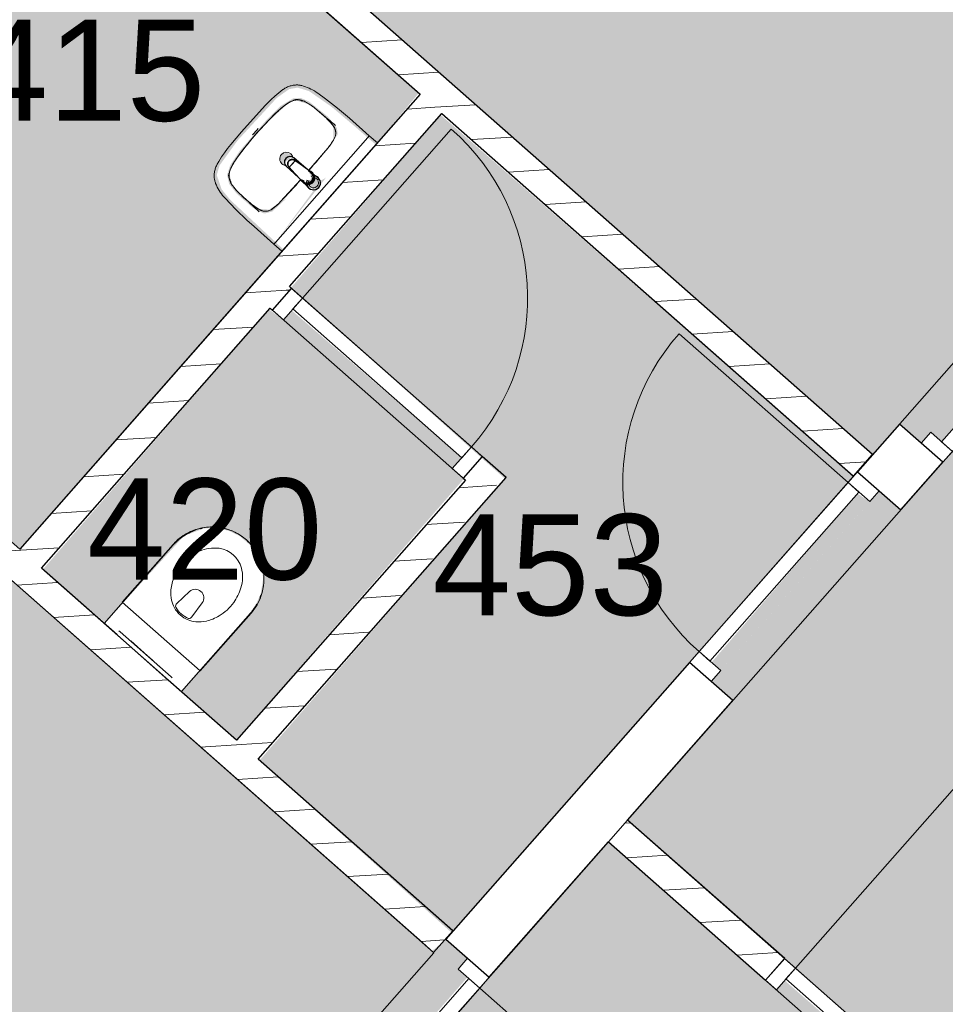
# Model space of a CAD drawing. Header units: millimetres. Extents: x 16156 to 109545, y -1019 to 113498.
# Tile 45 of 50: x 66834 to 70041, y 93915 to 97325. Entities that reach past the tile are written whole.
import ezdxf

# ---------------------------------------------------------------- set-up
doc = ezdxf.new("R2010")
doc.units = ezdxf.units.MM
for name, color, linetype, lineweight in [('A--A2__Ruwbouw', 8, 'Continuous', 15), ('A--AR9__AlgVoorz', 1, 'Continuous', 9), ('A--L$01A__Algemeen', 7, 'Continuous', 9), ('A--L22__Binnenwanden', 2, 'Continuous', 9), ('A--L3__Afbouw', 2, 'Continuous', 9), ('A--L74__VasteSanitaireVoorz', 1, 'Continuous', 9), ('A--LR9__AlgVoorz', 7, 'Continuous', 9), ('A--TR9__AlgVoorz', 1, 'Continuous', 13)]:
    doc.layers.add(name, color=color, linetype=linetype, lineweight=lineweight)
doc.styles.add('Arial', font='arial.ttf', dxfattribs={"height": 350})
pattern_1 = [(3.618, (0, 0), (-7.57249, 119.76083), [])]

# ---------------------------------------------------------------- blocks, each defined once
blk = doc.blocks.new('32_DO_WB_vo deur enkel1 - vo 2-1929187-DO-Begane grond - Nieuwe situatie - Brandcompartimentering')
at = {"layer": 'A--L$01A__Algemeen'}
blk.add_line((510, 100), (510, 880), dxfattribs=at)
blk.add_arc((510, 100), 780, 90, 180, dxfattribs=at)
at = {"layer": 'A--L3__Afbouw'}
for p, q in [((-270, 100), (-320, 100)), ((-320, 100), (-320, 0)), ((510, 100), (-270, 100)), ((-270, 100), (-270, 50)), ((-270, 0), (-270, 100)), ((510, 50), (510, 100)), ((560, 100), (510, 100)), ((510, 100), (510, 0)), ((560, 0), (560, 100)), ((-270, 50), (510, 50)), ((-320, 0), (-270, 0)), ((510, 0), (560, 0))]:
    blk.add_line(p, q, dxfattribs=at)
blk = doc.blocks.new('32_DO_WB_vo deur enkel1 - vo 2-V6-DO-Begane grond - Nieuwe situatie - Brandcompartimentering')
at = {"layer": 'A--L$01A__Algemeen'}
blk.add_line((510, 100), (510, 880), dxfattribs=at)
blk.add_arc((510, 100), 780, 90, 180, dxfattribs=at)
at = {"layer": 'A--L3__Afbouw'}
for p, q in [((-270, 100), (-320, 100)), ((-320, 100), (-320, 0)), ((510, 100), (-270, 100)), ((-270, 100), (-270, 50)), ((-270, 0), (-270, 100)), ((510, 50), (510, 100)), ((560, 100), (510, 100)), ((510, 100), (510, 0)), ((560, 0), (560, 100)), ((-270, 50), (510, 50)), ((-320, 0), (-270, 0)), ((510, 0), (560, 0))]:
    blk.add_line(p, q, dxfattribs=at)
blk = doc.blocks.new('32_DO_WB_vo deur enkel1 - vo 2-1960551-DO-Begane grond - Nieuwe situatie - Brandcompartimentering')
at = {"layer": 'A--L$01A__Algemeen'}
blk.add_line((510, -50), (510, -830), dxfattribs=at)
blk.add_arc((510, -50), 780, 180, 270, dxfattribs=at)
at = {"layer": 'A--L3__Afbouw'}
for p, q in [((-320, -50), (-320, 50)), ((-320, 50), (-270, 50)), ((-270, 50), (-270, -50)), ((510, -50), (510, 50)), ((510, 50), (560, 50)), ((560, 50), (560, -50)), ((-270, 0), (510, 0)), ((-270, -50), (-270, 0)), ((510, 0), (510, -50)), ((-270, -50), (-320, -50)), ((510, -50), (-270, -50)), ((560, -50), (510, -50))]:
    blk.add_line(p, q, dxfattribs=at)
blk = doc.blocks.new('32_DO_WB_vo deur dubbel - vo-1929160-DO-Begane grond - Nieuwe situatie - Brandcompartimentering')
at = {"layer": 'A--L$01A__Algemeen'}
for p, q in [((-1265.2, 100), (-1265.2, 1000)), ((534.8, 100), (534.8, 1000))]:
    blk.add_line(p, q, dxfattribs=at)
for centre, start, end in [((-1265.2, 100), 360, 90), ((534.8, 100), 90, 180)]:
    blk.add_arc(centre, 900, start, end, dxfattribs=at)
at = {"layer": 'A--L3__Afbouw'}
for p, q in [((-1265.2, 100), (-1315.2, 100)), ((-1315.2, 100), (-1315.2, 0)), ((-365.2, 100), (-1265.2, 100)), ((-1265.2, 100), (-1265.2, 50)), ((-1265.2, 0), (-1265.2, 100)), ((-365.2, 50), (-365.2, 100)), ((534.8, 100), (-365.2, 100)), ((-365.2, 100), (-365.2, 50)), ((534.8, 50), (534.8, 100)), ((584.8, 100), (534.8, 100)), ((534.8, 100), (534.8, 0)), ((584.8, 0), (584.8, 100)), ((-1265.2, 50), (-365.2, 50)), ((-365.2, 50), (534.8, 50)), ((-1315.2, 0), (-1265.2, 0)), ((534.8, 0), (584.8, 0))]:
    blk.add_line(p, q, dxfattribs=at)
blk = doc.blocks.new('32_DO_WB_vo deur dubbel - vo-1960542-DO-Begane grond - Nieuwe situatie - Brandcompartimentering')
at = {"layer": 'A--L$01A__Algemeen'}
for p, q in [((-1265.2, -50), (-1265.2, -950)), ((534.8, -50), (534.8, -950))]:
    blk.add_line(p, q, dxfattribs=at)
for centre, start, end in [((-1265.2, -50), 270, 0), ((534.8, -50), 180, 270)]:
    blk.add_arc(centre, 900, start, end, dxfattribs=at)
at = {"layer": 'A--L3__Afbouw'}
for p, q in [((-1315.2, -50), (-1315.2, 50)), ((-1315.2, 50), (-1265.2, 50)), ((-1265.2, 50), (-1265.2, -50)), ((534.8, -50), (534.8, 50)), ((534.8, 50), (584.8, 50)), ((584.8, 50), (584.8, -50)), ((-1265.2, 0), (-365.2, 0)), ((-1265.2, -50), (-1265.2, 0)), ((-365.2, 0), (-365.2, -50)), ((-365.2, 0), (534.8, 0)), ((-365.2, -50), (-365.2, 0)), ((534.8, 0), (534.8, -50)), ((-1265.2, -50), (-1315.2, -50)), ((-365.2, -50), (-1265.2, -50)), ((534.8, -50), (-365.2, -50)), ((584.8, -50), (534.8, -50))]:
    blk.add_line(p, q, dxfattribs=at)
blk = doc.blocks.new('74_PF_wastafel 50x38_sphinx300_un - 74_PF_wastafel 50x38_sphinx300_un-V23-DO-Begane grond - Nieuwe situatie - Brandcompartimentering')
at = {"layer": 'A--L74__VasteSanitaireVoorz'}
for p, q in [((-250, 0), (-250, -37.5)), ((250, -37.5), (250, 0)), ((-250, -37.5), (-250, -129)), ((-250, -37.5), (-241, -37.5)), ((-250, -37.5), (-242, -37.5)), ((-242, -37.5), (242, -37.5)), ((242, -37.5), (250, -37.5)), ((250, -129), (250, -37.5)), ((-124.1, -117.2), (-20.7, -115.6)), ((21.7, -115.1), (124.1, -117.2))]:
    blk.add_line(p, q, dxfattribs=at)
at = {"layer": 'A--L74__VasteSanitaireVoorz', "lineweight": 25}
for p, q in [((-21, -99.7), (-23.8, -77.6)), ((-23, -98.5), (-23, -107.4)), ((-23, -98.5), (-21.6, -106)), ((-20, -98.6), (-23, -98.5)), ((-20.6, -115.7), (-21, -99.6)), ((-20.8, -101.2), (-20.6, -115.7)), ((23, -98.5), (20, -98.6)), ((21, -99.6), (20.6, -114.9)), ((20.6, -114.9), (20.8, -101.2)), ((23.8, -77.6), (21, -99.7)), ((23, -107.4), (23, -98.5)), ((-21.8, -114.8), (-15.5, -173.4)), ((-20.5, -126.4), (-19.8, -183.7)), ((15.5, -173.4), (21.8, -114.8)), ((19.7, -183.7), (20.4, -126.7)), ((-15.2, -173.4), (-15.5, -173.4)), ((-15.3, -173.4), (-15.5, -173.4)), ((-15.5, -173.4), (-15.2, -173.4)), ((-15.3, -173.4), (0, -173.4)), ((-15.2, -173.4), (15.2, -173.4)), ((0, -173.4), (15.3, -173.4)), ((15.5, -173.4), (15.2, -173.4)), ((15.2, -173.4), (15.5, -173.4)), ((15.5, -173.4), (15.3, -173.4))]:
    blk.add_line(p, q, dxfattribs=at)
at = {"layer": 'A--L74__VasteSanitaireVoorz', "flags": 128}
for points in [[(250, -37.5), (249.7, -37.5), (248.8, -37.5), (247.4, -37.5), (245.5, -37.5), (243.3, -37.5), (241, -37.5)], [(-250, -129), (-248.9, -182.6), (-245.7, -236.1), (-242.7, -269.1)], [(-193, -153.2), (-192.7, -151.6), (-192.3, -150.1), (-191.8, -148.6), (-191.3, -147.1), (-190.7, -145.6), (-190.1, -144.1), (-189.4, -142.7), (-188.6, -141.3), (-187.8, -139.9), (-187, -138.6), (-186.1, -137.3), (-185.1, -136), (-184.1, -134.8), (-183, -133.6), (-181.9, -132.5), (-180.8, -131.4), (-179.6, -130.3), (-178.3, -129.3), (-177.1, -128.5)], [(-167.2, -123.7), (-159.8, -121.9), (-152.4, -120.3), (-145, -119.1), (-137.5, -118.1), (-129.9, -117.5), (-124.1, -117.2)], [(124.1, -117.2), (131.7, -117.6), (139.2, -118.3), (146.7, -119.4), (154.2, -120.7), (161.6, -122.3), (167.2, -123.7)], [(177.1, -128.5), (178.4, -129.4), (179.6, -130.4), (180.8, -131.5), (182, -132.6), (183.1, -133.7), (184.2, -134.9), (185.2, -136.1), (186.1, -137.4), (187, -138.7), (187.9, -140), (188.7, -141.4), (189.4, -142.8), (190.1, -144.2), (190.8, -145.7), (191.3, -147.2), (191.9, -148.7), (192.3, -150.2), (192.7, -151.8), (193, -153.2)], [(242.7, -269.1), (247.2, -215.7), (249.6, -162.1), (250, -129)], [(-197.2, -187.1), (-196.5, -177.3), (-195.4, -167.6), (-193.9, -157.9), (-193, -153.2)], [(193, -153.2), (194.7, -162.8), (196, -172.5), (196.9, -182.3), (197.2, -187.1)], [(-197.2, -242.1), (-197.9, -221.1), (-197.7, -200.1), (-197.2, -187.1)], [(197.2, -187.1), (197.9, -208), (197.7, -229), (197.2, -242.1)], [(-242.7, -269.1), (-241.8, -276), (-240.7, -282.8), (-239.3, -289.5), (-237.6, -296.2), (-235.7, -302.8), (-233.4, -309.4), (-231, -315.8), (-228.3, -322.2), (-225.6, -327.8)], [(-191.5, -282.5), (-193.4, -273.3), (-195, -264.1), (-196.2, -254.8), (-197, -245.4), (-197.2, -242.1)], [(197.2, -242.1), (196.5, -251.4), (195.4, -260.7), (194, -270), (192.2, -279.2), (191.5, -282.5)], [(225.6, -327.8), (228.5, -321.6), (231.2, -315.2), (233.7, -308.8), (235.8, -302.2), (237.8, -295.6), (239.4, -288.9), (240.8, -282.1), (241.9, -275.3), (242.7, -269.1)], [(-157.2, -320.6), (-159.2, -319.8), (-161.1, -319), (-163.1, -318.1), (-164.9, -317.2), (-166.8, -316.1), (-168.6, -315), (-170.3, -313.9), (-172, -312.6), (-173.7, -311.3), (-175.3, -309.9), (-176.8, -308.5), (-178.3, -307), (-179.8, -305.4), (-181.1, -303.8), (-182.4, -302.1), (-183.6, -300.4), (-184.8, -298.6), (-185.9, -296.8), (-186.9, -295), (-187.8, -293.1), (-188.7, -291.1), (-189.5, -289.2), (-190.2, -287.2), (-190.8, -285.2), (-191.3, -283.1), (-191.5, -282.5)], [(191.5, -282.5), (191, -284.5), (190.4, -286.6), (189.7, -288.6), (188.9, -290.5), (188.1, -292.5), (187.2, -294.4), (186.2, -296.2), (185.1, -298.1), (184, -299.9), (182.8, -301.6), (181.5, -303.3), (180.2, -304.9), (178.8, -306.5), (177.3, -308), (175.8, -309.5), (174.2, -310.9), (172.6, -312.2), (170.9, -313.5), (169.1, -314.7), (167.3, -315.8), (165.5, -316.9), (163.6, -317.8), (161.7, -318.8), (159.8, -319.6), (157.8, -320.3), (157.2, -320.6)], [(-225.6, -327.8), (-224.3, -330.3), (-222.9, -332.7), (-221.5, -335), (-219.9, -337.3), (-218.3, -339.5), (-216.5, -341.6), (-214.7, -343.7), (-212.8, -345.7), (-210.8, -347.6), (-208.8, -349.5), (-206.8, -351.1)], [(-106.8, -331.3), (-115.2, -330.4), (-123.6, -329.1), (-131.9, -327.5), (-140.1, -325.6), (-148.3, -323.4), (-156.3, -320.8), (-157.2, -320.6)], [(106.8, -331.3), (57.9, -334.6), (8.9, -335.9), (-40, -335.3), (-89, -332.7), (-106.8, -331.3)], [(157.2, -320.6), (149.1, -323.2), (141, -325.4), (132.8, -327.4), (124.5, -329), (116.1, -330.2), (107.7, -331.2), (106.8, -331.3)], [(206.8, -351.1), (209, -349.3), (211, -347.5), (213, -345.5), (214.9, -343.5), (216.7, -341.5), (218.4, -339.3), (220, -337.1), (221.6, -334.8), (223.1, -332.5), (224.4, -330.1), (225.6, -327.8)], [(-206.8, -351.1), (-204.1, -353.1), (-201.4, -355.1), (-198.5, -356.9), (-195.6, -358.6), (-192.6, -360.2), (-189.6, -361.7), (-186.5, -363.1), (-183.3, -364.3), (-180.1, -365.4), (-176.9, -366.4), (-173.6, -367.3), (-172.1, -367.6)], [(-172.1, -367.6), (-154.6, -371.1), (-137, -373.8), (-119.3, -375.9), (-101.5, -377.2), (-90, -377.7)], [(90, -377.7), (107.8, -376.8), (125.6, -375.2), (143.2, -372.9), (160.8, -369.9), (172.1, -367.6)], [(172.1, -367.6), (175.4, -366.8), (178.6, -365.9), (181.9, -364.8), (185, -363.7), (188.2, -362.4), (191.2, -360.9), (194.2, -359.4), (197.2, -357.7), (200.1, -355.9), (202.9, -354), (205.6, -352), (206.8, -351.1)], [(-90, -377.7), (32.9, -378.8), (90, -377.7)]]:
    blk.add_lwpolyline(points, dxfattribs=at)
at = {"layer": 'A--L74__VasteSanitaireVoorz', "lineweight": 25, "flags": 128}
for points in [[(17.5, -112.5), (21.6, -106), (23, -98.5)], [(-21.7, -114.9), (-18.5, -144.2), (-15.2, -173.4)], [(-19.6, -103.8), (-19.3, -104.6), (-19, -105.3), (-18.6, -106.1)], [(15.2, -173.4), (18.5, -144.2), (21.7, -114.9)], [(17.2, -108.6), (17.7, -107.9), (18.1, -107.2), (18.5, -106.4), (18.8, -105.7), (19.1, -104.9), (19.4, -104.1), (19.6, -103.8)], [(-15.5, -173.4), (-15.5, -174.1), (-15.5, -174.7), (-15.4, -175.3), (-15.3, -175.9), (-15.2, -176.5), (-15.1, -177.1), (-14.9, -177.7), (-14.8, -178.3), (-14.5, -178.9), (-14.3, -179.5), (-14.1, -180.1), (-13.8, -180.6), (-13.5, -181.2), (-13.2, -181.7), (-12.8, -182.2), (-12.5, -182.7), (-12.1, -183.2), (-11.7, -183.7), (-11.3, -184.1), (-10.8, -184.6), (-10.4, -185), (-9.9, -185.4), (-9.4, -185.8), (-8.9, -186.2), (-8.4, -186.5), (-7.9, -186.8), (-7.3, -187.1), (-6.8, -187.4), (-6.2, -187.7), (-5.6, -187.9), (-5, -188.1), (-4.5, -188.3), (-3.9, -188.5), (-3.3, -188.6), (-2.6, -188.8), (-2, -188.8), (-1.4, -188.9), (-0.8, -189), (-0.2, -189), (0.5, -189), (1.1, -188.9), (1.7, -188.9), (2.3, -188.8), (2.9, -188.7), (3.5, -188.6), (4.1, -188.4), (4.7, -188.2), (5.3, -188), (5.9, -187.8), (6.5, -187.6), (7, -187.3), (7.6, -187), (8.1, -186.7), (8.6, -186.4), (9.1, -186), (9.6, -185.6), (10.1, -185.2), (10.6, -184.8), (11, -184.4), (11.5, -183.9), (11.9, -183.5), (12.3, -183), (12.6, -182.5), (13, -182), (13.3, -181.4), (13.6, -180.9), (13.9, -180.4), (14.2, -179.8), (14.4, -179.2), (14.6, -178.6), (14.8, -178.1), (15, -177.5), (15.2, -176.9), (15.3, -176.2), (15.4, -175.6), (15.5, -175), (15.5, -174.4), (15.5, -173.8), (15.5, -173.4)]]:
    blk.add_lwpolyline(points, dxfattribs=at)
at = {"layer": 'A--L74__VasteSanitaireVoorz', "lineweight": 25}
for start, end in [(0, 180), (180, 243.6372), (288, 0)]:
    blk.add_arc((0, -74.6), 24, start, end, dxfattribs=at)
at = {"layer": 'A--L74__VasteSanitaireVoorz'}
for centre, radius, start, end in [((0, -75), 17.5, 0, 180), ((0, -75), 17.5, 75, 105), ((0, -75), 17.5, 180, 240), ((0, -75), 17.5, 225, 240), ((0, -75), 17.5, 285, 0), ((0, -75), 17.5, 285, 315), ((-154, -160.8), 39.8, 125.6177, 169.0021), ((-159, -153.8), 31.2, 105.2254, 125.6177), ((-117.5, -306.2), 189.1, 92.0128, 105.2254), ((0, -3649.7), 3534.7, 90.3412, 92.0128), ((0, -3649.7), 3534.7, 87.9872, 89.6485), ((117.5, -306.2), 189.1, 74.7746, 87.9872), ((159, -153.8), 31.2, 54.3823, 74.7746), ((154, -160.8), 39.8, 10.9979, 54.3823), ((1090.6, -129), 1290.6, 180.891, 183), ((47.1, -199.9), 244.6, 169.0021, 176.9979), ((-47.1, -199.9), 244.6, 3.0021, 10.9979), ((-1090.6, -129), 1290.6, 357, 359.109), ((327.2, -214.6), 525.1, 176.9979, 183.0021), ((0, -200), 23, 150, 180), ((0, -200), 23, 180, 0), ((0, -200), 23, 360, 30), ((-327.2, -214.6), 525.1, 356.9979, 3.0021), ((36.8, -229.8), 234.3, 183.0021, 192.9979), ((-36.8, -229.8), 234.3, 347.0021, 356.9979), ((-140, -270.6), 52.8, 192.9979, 251.0021), ((-71, -251.1), 122.6, 198.2459, 206.4169), ((-163.9, -297.2), 18.9, 206.4169, 231.4261), ((140, -270.6), 52.8, 288.9979, 347.0021), ((163.9, -297.2), 18.9, 308.5739, 333.5831), ((71, -251.1), 122.6, 333.5831, 341.7541), ((-154, -284.8), 34.8, 231.4261, 244.552), ((-88.4, -120.6), 211.5, 251.0021, 264.9979), ((0, 889), 1224.9, 264.9979, 275.0021), ((88.4, -120.6), 211.5, 275.0021, 288.9979), ((154, -284.8), 34.8, 295.448, 308.5739), ((0, 2695.4), 3038.4, 269.7219, 270.2781)]:
    blk.add_arc(centre, radius, start, end, dxfattribs=at)
at = {"layer": 'A--L74__VasteSanitaireVoorz', "lineweight": 25}
for centre, major_axis, ratio, start_param, end_param in [((0, -97.9), (20.5, 0), 0.967332, 1.570796, 3.665191), ((0, -99.6), (20.1, 0), 0.870402, 1.570796, 3.08442), ((0, -98.5), (20, 0), 0.97026, 3.144451, 3.592433), ((0, -97.9), (20.5, 0), 0.967332, 5.759587, 7.853982), ((0, -99.6), (20.1, 0), 0.870402, 0.057173, 1.570796), ((0, -98.5), (20, 0), 0.97026, 5.832345, 6.280327), ((0, -183.7), (19.7, 0), 0.967332, 3.141593, 6.283185)]:
    blk.add_ellipse(centre, major_axis=major_axis, ratio=ratio, start_param=start_param, end_param=end_param, dxfattribs=at)
for points, knots in [([(23, -98.5), (23, -95.5), (21.9, -91.3), (18.8, -86.9), (16.7, -84.7), (14.8, -83.2), (12.8, -81.9), (10, -80.4), (5.9, -79.1), (1.9, -78.5), (-1.5, -78.6), (-4.5, -78.9), (-7.9, -79.7), (-11.6, -81.1), (-14.8, -83.2), (-17.7, -85.6), (-20, -88.5), (-21.7, -91.7), (-22.7, -95), (-23, -97.3), (-23, -98.5)], [-1, -1, -1, -1, -0.861111, -0.791667, -0.756944, -0.722222, -0.6875, -0.652778, -0.583333, -0.513889, -0.479167, -0.444444, -0.388889, -0.333333, -0.277778, -0.222222, -0.166667, -0.111111, -0.055556, 0, 0, 0, 0]), ([(-23, -107.4), (-23, -104), (-21.9, -99.2), (-18.8, -94), (-16.6, -91.6), (-14.8, -89.9), (-12.8, -88.3), (-9.9, -86.7), (-5.9, -85.2), (-1.9, -84.5), (1.5, -84.6), (4.5, -84.9), (7.9, -85.8), (11.5, -87.5), (14.8, -89.8), (17.7, -92.6), (20, -95.9), (21.7, -99.6), (22.7, -103.3), (23, -106), (23, -107.4)], [-1, -1, -1, -1, -0.861111, -0.791667, -0.756944, -0.722222, -0.6875, -0.652778, -0.583333, -0.513889, -0.479167, -0.444444, -0.388889, -0.333333, -0.277778, -0.222222, -0.166667, -0.111111, -0.055556, 0, 0, 0, 0]), ([(-21.2, -97.3), (-21.1, -94.2), (-20.1, -90), (-17.2, -85.6), (-15.2, -83.5), (-13.5, -82), (-11.6, -80.7), (-9, -79.3), (-5.4, -78), (-1.7, -77.4), (1.4, -77.5), (4.1, -77.7), (7.2, -78.5), (10.5, -80), (13.5, -81.9), (16.1, -84.3), (18.3, -87.2), (19.9, -90.4), (20.9, -93.7), (21.1, -96), (21.2, -97.3)], [-1, -1, -1, -1, -0.861111, -0.791667, -0.756944, -0.722222, -0.6875, -0.652778, -0.583333, -0.513889, -0.479167, -0.444444, -0.388889, -0.333333, -0.277778, -0.222222, -0.166667, -0.111111, -0.055556, 0, 0, 0, 0]), ([(-18.6, -103.3), (-18.7, -103.1), (-19.1, -102.7), (-19.5, -102.1), (-19.8, -101.5), (-20.1, -101), (-20.4, -100.5), (-20.6, -100), (-20.8, -99.6), (-20.9, -99.5)], [0.7142857, 0.7142857, 0.7142857, 0.7142857, 0.75, 0.7857143, 0.8214286, 0.8571429, 0.8928571, 0.9285714, 1, 1, 1, 1]), ([(20.8, -99.5), (20.8, -99.7), (20.6, -100), (20.4, -100.5), (20.1, -101), (19.8, -101.5), (19.5, -102.1), (19.1, -102.7), (18.8, -103.1), (18.5, -103.5), (18.1, -104), (17.4, -104.7), (16.7, -105.3), (16.3, -105.7)], [0, 0, 0, 0, 0.0714286, 0.1071429, 0.1428571, 0.1785714, 0.2142857, 0.25, 0.2678571, 0.2857143, 0.3214286, 0.3571429, 0.4285714, 0.4285714, 0.4285714, 0.4285714]), ([(15.3, -173.4), (15.3, -175.8), (14.6, -179), (12.6, -182.5), (11.1, -184.1), (9.9, -185.3), (8.5, -186.3), (6.7, -187.5), (4, -188.5), (0.7, -189), (-2.5, -188.8), (-5.3, -188), (-7.7, -186.9), (-9.9, -185.3), (-11.8, -183.4), (-13.4, -181.2), (-14.5, -178.7), (-15.1, -176.2), (-15.3, -174.4), (-15.3, -173.4)], [-1, -1, -1, -1, -0.861111, -0.791667, -0.756944, -0.722222, -0.6875, -0.652778, -0.583333, -0.513889, -0.444444, -0.388889, -0.333333, -0.277778, -0.222222, -0.166667, -0.111111, -0.055556, 0, 0, 0, 0])]:
    blk.add_open_spline(points, degree=3, knots=knots, dxfattribs=at)
for points in [[(-20.8, -101.2), (-20.9, -100.5), (-21.1, -99.2), (-21.2, -97.9), (-21.2, -97.3)], [(-20.9, -99.5), (-21, -99.3), (-21, -99.4), (-20.9, -100.4), (-20.8, -101.2)], [(21.2, -97.3), (21.2, -97.9), (21.1, -99.2), (20.9, -100.5), (20.8, -101.2)], [(20.8, -101.2), (20.9, -100.5), (21, -99.5), (21, -99.3), (20.8, -99.5)], [(-21.7, -114.9), (-22.2, -113.7), (-22.8, -111.2), (-23, -108.7), (-23, -107.4)], [(23, -107.4), (23, -108.7), (22.8, -111.2), (22.2, -113.7), (21.7, -114.9)]]:
    blk.add_open_spline(points, degree=3, dxfattribs=at)
at = {"layer": 'A--L74__VasteSanitaireVoorz'}
for points in [[(76, -115.8), (76, -115.8), (75.5, -115.8), (73.6, -115.8), (70.6, -115.7), (66.9, -115.6), (63.1, -115.6), (59.4, -115.5), (56.4, -115.5), (54.5, -115.4), (54, -115.4), (54, -115.4)], [(54, -115.4), (54, -115.4), (54.5, -115.4), (56.4, -115.5), (59.4, -115.5), (63.1, -115.6), (66.9, -115.6), (70.6, -115.7), (73.6, -115.8), (75.5, -115.8), (76, -115.8), (76, -115.8)]]:
    blk.add_open_spline(points, degree=3, dxfattribs=at)
blk = doc.blocks.new('74_PF_UN_toilet_rimfree - type-V37-DO-Begane grond - Nieuwe situatie - Brandcompartimentering')
at = {"layer": 'A--L$01A__Algemeen'}
for p, q in [((-180, -97.1), (-180, -363.1)), ((179.8, -97.1), (-180, -97.1)), ((-180, -97.1), (-180, -363.1)), ((-180, -97.1), (179.8, -97.1)), ((179.8, -363.1), (179.8, -97.1)), ((179.8, -363.1), (179.8, -97.1))]:
    blk.add_line(p, q, dxfattribs=at)
at = {"layer": 'A--L$01A__Algemeen', "flags": 128}
blk.add_lwpolyline([(-180, -363.1), (-179.9, -370.3), (-179.4, -377.5), (-178.7, -384.7), (-177.7, -391.8), (-176.4, -398.9), (-174.8, -405.9), (-173, -412.8), (-170.9, -419.7), (-168.5, -426.5), (-165.8, -433.2), (-162.9, -439.7), (-159.7, -446.2), (-156.2, -452.5), (-152.5, -458.7), (-148.6, -464.7), (-144.4, -470.6), (-140, -476.2), (-135.4, -481.7), (-130.5, -487.1), (-125.4, -492.2), (-120.2, -497.1), (-114.7, -501.8), (-109.1, -506.2), (-103.3, -510.5), (-97.3, -514.5), (-91.2, -518.3), (-84.9, -521.8), (-78.5, -525), (-72, -528), (-65.3, -530.8), (-58.5, -533.3), (-51.7, -535.5), (-44.8, -537.4), (-37.8, -539), (-30.7, -540.4), (-23.6, -541.5), (-16.4, -542.3), (-9.2, -542.8), (-2.1, -543), (5.1, -542.9), (12.3, -542.6), (19.5, -541.9), (26.6, -541), (33.7, -539.8), (40.8, -538.3), (47.7, -536.5), (54.6, -534.5), (61.4, -532.2), (68.1, -529.6), (74.7, -526.7), (81.2, -523.6), (87.6, -520.2), (93.8, -516.6), (99.8, -512.7), (105.7, -508.6), (111.5, -504.2), (117, -499.6), (122.4, -494.8), (127.6, -489.8), (132.5, -484.6), (137.3, -479.2), (141.8, -473.6), (146.1, -467.9), (150.2, -461.9), (154, -455.9), (157.6, -449.6), (160.9, -443.2), (164, -436.7), (166.8, -430.1), (169.4, -423.4), (171.7, -416.6), (173.6, -409.6), (175.4, -402.7), (176.8, -395.6), (178, -388.5), (178.8, -381.4), (179.4, -374.2), (179.7, -367), (179.8, -363.1)], dxfattribs=at)
at = {"layer": 'A--L$01A__Algemeen'}
blk.add_arc((-0.1, -363.1), 179.9, 180, 360, dxfattribs=at)
for points, knots in [([(-178, -99.1), (-178.2, -98.9), (-178.4, -98.7), (-178.8, -98.3), (-179, -98.1), (-179.1, -98), (-179.3, -97.9), (-179.4, -97.7), (-179.6, -97.5), (-179.7, -97.4), (-179.9, -97.3), (-180, -97.1), (-180, -97.1), (-180, -97.1)], [-1, -1, -1, -1, -0.833333, -0.75, -0.666667, -0.625, -0.583333, -0.5, -0.416667, -0.333333, -0.25, -0.166667, 0, 0, 0, 0]), ([(179.8, -97.1), (179.8, -97.1), (179.7, -97.1), (179.6, -97.3), (179.5, -97.4), (179.4, -97.5), (179.2, -97.7), (179, -97.9), (178.8, -98.1), (178.7, -98.2), (178.5, -98.4), (178.2, -98.7), (177.9, -98.9), (177.8, -99.1)], [0, 0, 0, 0, 0.166667, 0.25, 0.333333, 0.416667, 0.5, 0.583333, 0.666667, 0.708333, 0.75, 0.833333, 1, 1, 1, 1])]:
    blk.add_open_spline(points, degree=3, knots=knots, dxfattribs=at)
at = {"layer": 'A--L74__VasteSanitaireVoorz'}
for p, q in [((-178.3, -63), (-178.3, 0)), ((-178.3, -63), (-178.3, 0)), ((-118, 0), (-123, 0)), ((-118, 0), (118, 0)), ((123, 0), (118, 0)), ((178.3, -362.3), (178.3, 0)), ((178.3, 0), (178.3, -63)), ((178.3, -362.3), (178.3, 0)), ((178.3, 0), (178.3, -63)), ((-178.3, 0), (-178.3, -362.3)), ((-178.3, 0), (-178.3, -362.3)), ((-123, -15), (-118, -15)), ((-123, -15), (-118, -15)), ((118, -15), (-118, -15)), ((-69, -15.5), (69, -15.5)), ((-69, -15.5), (69, -15.5)), ((31, -15.5), (-31, -15.5)), ((31, -15.5), (-31, -15.5)), ((118, -15), (123, -15)), ((118, -15), (123, -15)), ((-178.3, -362.3), (-178.3, -63)), ((-178.3, -362.3), (-178.3, -63)), ((178.3, -63), (178.3, -362.3)), ((178.3, -63), (178.3, -362.3)), ((-34.8, -218.3), (-29.5, -278.1)), ((34.8, -218.3), (29.5, -278.1)), ((-166.8, -425.1), (-164.2, -431.7)), ((-166.8, -425.1), (-164.2, -431.7)), ((140.7, -471.8), (144.9, -466.1)), ((140.7, -471.8), (144.9, -466.1)), ((116.1, -497.5), (121.4, -492.8)), ((116.1, -497.5), (121.4, -492.8))]:
    blk.add_line(p, q, dxfattribs=at)
at = {"layer": 'A--L74__VasteSanitaireVoorz', "flags": 128}
for points in [[(173.9, -401.4), (175.3, -394.5), (176.5, -387.4), (177.3, -380.3), (177.9, -373.2)], [(173.9, -401.4), (175.3, -394.5), (176.5, -387.4), (177.3, -380.3), (177.9, -373.2)], [(-177.7, -376.5), (-177, -383.6), (-176, -390.7), (-174.7, -397.7)], [(-177.7, -376.5), (-177, -383.6), (-176, -390.7), (-174.7, -397.7)], [(159.6, -441.7), (162.7, -435.2), (165.4, -428.6), (168, -422)], [(159.6, -441.7), (162.7, -435.2), (165.4, -428.6), (168, -422)]]:
    blk.add_lwpolyline(points, dxfattribs=at)
at = {"layer": 'A--L74__VasteSanitaireVoorz'}
for centre, radius, start, end in [((4.3, -301), 105.4, 109.8989, 125.0353), ((0, -289.1), 92.7, 70.1011, 109.8989), ((0, -289.1), 87.7, 70.1011, 109.8989), ((-4.3, -301), 105.4, 54.9647, 70.1011), ((4.3, -301), 105.4, 125.0353, 144.9647), ((-21.1, -217.1), 13.7, 129.7154, 185), ((21.1, -217.1), 13.7, 355, 50.2846), ((-4.3, -301), 105.4, 35.0353, 54.9647), ((51, -333.7), 162.5, 144.9647, 161.7326), ((-51, -333.7), 162.5, 18.2674, 35.0353), ((51, -333.7), 162.5, 161.7326, 186.2674), ((0, -275.5), 29.6, 185, 355), ((-51, -333.7), 162.5, 353.7326, 18.2674), ((0, -362.3), 178.3, 180, 192.2216), ((0, -362.3), 178.3, 180, 192.2216), ((0, -362.3), 178.3, 180, 192.2216), ((0, -362.3), 178.3, 180, 192.2216), ((73, -331.3), 184.6, 186.2674, 203.7326), ((-73, -331.3), 184.6, 336.2674, 353.7326), ((0, -362.3), 178.3, 330, 0), ((0, -362.3), 178.3, 330, 360), ((0, -362.3), 178.3, 330, 0), ((0, -362.3), 178.3, 330, 360), ((16.9, -356), 123.3, 203.7326, 236.2674), ((-16.9, -356), 123.3, 303.7326, 336.2674), ((0, -381.4), 92.8, 236.2674, 303.7326)]:
    blk.add_arc(centre, radius, start, end, dxfattribs=at)

msp = doc.modelspace()

# ---------------------------------------------------------------- hatches: boundary and pattern name
at = {"layer": 'A--A2__Ruwbouw', "lineweight": 9}
h = msp.add_hatch(dxfattribs=at)
h.set_pattern_fill('FP_20', color=256, angle=45, style=0, pattern_type=2)
h.set_pattern_definition(pattern_1)
h.paths.add_polyline_path([(69723, 95744.2), (69789.1, 95819.3), (65301.9, 99772.8), (65235.8, 99697.8), (69637.9, 95819.3)])
h = msp.add_hatch(dxfattribs=at)
h.set_pattern_fill('FP_20', color=256, angle=45, style=0, pattern_type=2)
h.set_pattern_definition(pattern_1)
h.paths.add_polyline_path([(68268.4, 94095.1), (68334.5, 94170.2), (63695, 98257.8), (63628.9, 98182.9), (68189.7, 94164.4)])
h = msp.add_hatch(dxfattribs=at)
h.set_pattern_fill('FP_20', color=256, angle=45, style=0, pattern_type=2)
h.set_pattern_definition(pattern_1)
h.paths.add_polyline_path([(66909.5, 95425.7), (68297.1, 97000.6), (68222.1, 97066.7), (66834.5, 95491.8)])
h = msp.add_hatch(dxfattribs=at)
h.set_pattern_fill('FP_20', color=256, angle=45, style=0, pattern_type=2)
h.set_pattern_definition(pattern_1)
h.paths.add_polyline_path([(68378.3, 95730.6), (68444.4, 95805.7), (68436.8, 95812.4), (68370.7, 95737.4)])
h.paths.add_polyline_path([(67710.4, 96319.2), (67775.1, 96395.4), (67768.8, 96401), (67702.7, 96325.9)])
h = msp.add_hatch(dxfattribs=at)
h.set_pattern_fill('FP_20', color=256, angle=45, style=0, pattern_type=2)
h.set_pattern_definition(pattern_1)
h.paths.add_polyline_path([(67660.2, 94764.3), (68514.2, 95744.2), (68444.4, 95805.7), (67585.2, 94830.4)])
h = msp.add_hatch(dxfattribs=at)
h.set_pattern_fill('FP_21', color=256, angle=45, style=0, pattern_type=2)
h.set_pattern_definition([(3.621, (0, 0), (-7.57876, 119.76044), [])])
h.paths.add_polyline_path([(71404, 92249.3), (71470.1, 92324.3), (70910, 92817.7), (70843.9, 92742.7), (71395.8, 92256.5)])
h.paths.add_polyline_path([(69418.3, 93998.6), (69484.4, 94073.7), (68940.4, 94552.9), (68874.2, 94477.9), (69333.1, 94073.7)])
at = {"layer": 'A--AR9__AlgVoorz'}
h = msp.add_hatch(color=41, dxfattribs=at)
h.paths.add_polyline_path([(67720.9, 96554.5), (67895.4, 96777.7), (67869.2, 96762.9), (67859.9, 96775.9), (67844.7, 96777.7), (67840.5, 96769.8), (67831.4, 96769.7), (67847, 96743.6), (67853.2, 96734), (67727.3, 96563.2)])
h.paths.add_polyline_path([(66834.5, 95491.8), (67748.4, 96529), (67563.7, 96701.1), (67533.9, 96737.6), (67517.2, 96787), (67526.7, 96820.1), (67589.2, 96906.6), (67725.2, 97054.1), (67768, 97084.5), (67797.2, 97089.7), (67836.5, 97077.9), (67915.7, 97022.7), (67992.4, 96957.8), (68068.3, 96892.2), (68217, 97071.1), (65239, 99701.5), (64577.1, 98945.7), (66582.4, 97171), (65864.7, 96346.2), (66824.2, 95500.8)])
h.paths.add_polyline_path([(67684.7, 96654.1), (67709.2, 96660.7), (67758.9, 96706.3), (67738.4, 96694.9), (67698.2, 96667), (67661.2, 96670), (67611.6, 96708.6), (67569.8, 96753.7), (67561.2, 96792.7), (67577.6, 96831.5), (67619.4, 96887), (67691.1, 96968.8), (67768.5, 97038.4), (67788.4, 97046.5), (67840.5, 97030.5), (67905.4, 96974.8), (67921, 96956.7), (67921, 96908.9), (67884.5, 96860.1), (67936.5, 96927.7), (67933, 96951), (67902.5, 96988.6), (67836.5, 97041.7), (67809.2, 97053.5), (67782.1, 97052.8), (67738.5, 97026.4), (67691.1, 96979.6), (67596.4, 96870.3), (67563.2, 96820.1), (67552.9, 96787), (67560, 96756.2), (67586.1, 96722.7), (67638.8, 96676.2), (67676.9, 96655.3)])
h.paths.add_polyline_path([(67756.2, 96820.1), (67751.2, 96830.5), (67777.4, 96848.9), (67777.4, 96855.6), (67758.9, 96865.6), (67743.1, 96859.8), (67735.7, 96847.4), (67741.2, 96827.8), (67753.8, 96820.3)])
h.paths.add_polyline_path([(64597.7, 99053.7), (65109, 99642.8), (65076.5, 99671.5), (64565.8, 99081.9), (64575.4, 99073.5)])
h = msp.add_hatch(color=41, dxfattribs=at)
h.paths.add_polyline_path([(70622, 96821), (70796.5, 97044.1), (70770.3, 97029.3), (70760.9, 97042.3), (70745.7, 97044.1), (70741.6, 97036.3), (70732.4, 97036.2), (70748, 97010.1), (70754.2, 97000.4), (70628.4, 96829.7)])
h.paths.add_polyline_path([(69756.2, 95781.6), (69882.3, 95924.7), (69957.3, 95858.6), (70539, 96518.9), (70464, 96585), (70649.4, 96795.5), (70464.8, 96967.6), (70433.1, 97007.6), (70418.2, 97053.5), (70427.7, 97086.6), (70490.2, 97173.1), (70626.3, 97320.6), (70672.8, 97352.1), (70698.2, 97356.2), (70741.6, 97342), (70816.8, 97289.1), (70874.1, 97241.3), (70969.4, 97158.7), (71382.6, 97627.8), (69581.6, 99214.5), (68473.3, 97949.2), (68773.8, 97675.6), (68798.5, 97608.3), (68801.1, 97576.2), (68791.7, 97522.8), (68772.7, 97483.3), (68742.9, 97448.3), (68696.7, 97418), (68651.8, 97404.7), (68624, 97402.3), (68571.6, 97410.8), (68528.5, 97430.9), (68463.9, 97483.5), (68234.8, 97685.9), (67993.2, 97401.6), (69789.1, 95819.3), (69756.1, 95781.7)])
h.paths.add_polyline_path([(70585.8, 96920.6), (70610.2, 96927.2), (70660.8, 96973.7), (70639.4, 96961.4), (70604.1, 96933.4), (70560.9, 96937.3), (70512.6, 96975), (70470.9, 97020.1), (70462.3, 97059.2), (70478.6, 97097.9), (70520.5, 97153.5), (70592.1, 97235.3), (70669.5, 97304.8), (70689.5, 97313), (70741.6, 97297), (70806.4, 97241.3), (70822, 97223.2), (70822, 97175.4), (70785.5, 97126.6), (70837.6, 97194.2), (70834, 97217.5), (70803.5, 97255.1), (70737.5, 97308.2), (70710.2, 97320), (70683.2, 97319.3), (70639.5, 97292.8), (70592.1, 97246.1), (70497.4, 97136.8), (70464.2, 97086.6), (70454, 97053.5), (70461, 97022.6), (70487.2, 96989.1), (70539.8, 96942.7), (70577.9, 96921.8)])
h.paths.add_polyline_path([(70657.2, 97086.6), (70652.3, 97097), (70678.5, 97115.4), (70678.5, 97122), (70663.9, 97131.8), (70644.1, 97126.3), (70636.8, 97113.8), (70642.2, 97094.3), (70654.8, 97086.7)])
for points in [[(55671.1, 81304.8), (59402.4, 85540.4), (59444.4, 85512.4), (60492.5, 86712.3), (60460.1, 86740.9), (60571.2, 86858), (61318.5, 86203.7), (67055.1, 92715.4), (67130.1, 92649.3), (68377.7, 94065.5), (68301.4, 94132.7), (68262.9, 94100), (63778.9, 98050.6), (55334.6, 88473.8), (55301, 88430.1), (55247.9, 88387.1), (55550.3, 83325.3), (55370.7, 83314.6), (55488.8, 81338.1), (55668.4, 81348.9), (55669.7, 81327.4)], [(67585.2, 94830.4), (68373.3, 95735.1), (68333.1, 95770.5), (68366.2, 95808), (67776.5, 96318.6), (67747.9, 96286.1), (67698.2, 96320.9), (66914.6, 95421.2), (67130.7, 95237.3), (67404.3, 95537.9), (67471.6, 95562.6), (67500.2, 95565.4), (67557.1, 95555.8), (67596.6, 95536.8), (67634.3, 95503.9), (67661.9, 95460.8), (67675.2, 95415.9), (67677.6, 95388.1), (67669.1, 95335.7), (67649, 95292.6), (67596.4, 95228), (67394, 94998.8), (67525.4, 94883.1)]]:
    msp.add_hatch(color=41, dxfattribs=at).paths.add_polyline_path(points)
h = msp.add_hatch(color=41, dxfattribs=at)
h.paths.add_polyline_path([(71470.1, 92324.3), (74055.9, 95259.1), (74093.4, 95226), (74100.1, 95233.7), (71532.7, 97495.6), (69886.9, 95627.4), (69811.9, 95693.5), (69230.2, 95033.2), (69305.2, 94967.1), (68940.4, 94552.9), (71457.1, 92335.8)])
h.paths.add_polyline_path([(70027.9, 95863), (70538.4, 96452.8), (70505.9, 96481.4), (69990.3, 95896.1)])
h = msp.add_hatch(color=41, dxfattribs=at)
h.paths.add_polyline_path([(68377.7, 94065.5), (68386.1, 94075), (68311, 94141.1), (69723, 95744.2), (68292.6, 96995.5), (67773.9, 96396.5), (68515.5, 95735.1), (67665.2, 94759.8), (68329.4, 94164.4), (68301.4, 94132.7), (68366.9, 94075)])
h.paths.add_polyline_path([(69263.2, 95070.7), (69778.8, 95656), (69736.8, 95683.9), (69230.8, 95099.3)])
h = msp.add_hatch(color=41, dxfattribs=at)
h.paths.add_polyline_path([(58442.1, 71421.8), (62371.1, 71669.2), (75931.3, 87061.8), (75931.3, 92245.7), (73504.4, 89499.7), (70957.9, 91742.9), (71399, 92253.7), (70806.4, 92775.7), (70839.5, 92813.2), (69484.4, 93998), (69455.8, 93965.6), (68874.2, 94477.9), (61400.5, 85994.2), (60571.2, 86715.7), (59452.6, 85436.2), (60554.5, 84465.5), (60488.4, 84390.4), (61914.1, 83134.5), (61980.2, 83209.5), (64857.8, 80674.5), (59407, 74493.7), (58253.3, 74419.6), (58320, 73360.4), (58220.6, 73347.8), (58276.8, 72455.9), (58376.6, 72462.2), (58436.4, 71512.1)])
h.paths.add_polyline_path([(68377.8, 84857.6), (68344.8, 84857.6), (68301.9, 84878.2), (68277.6, 84905.6), (68267.6, 84925.3), (68262.2, 84956.1), (68277.6, 85006.6), (68301.9, 85034), (68317.8, 85044.7), (68346.6, 85054.6), (68397.7, 85048), (68422.5, 85034), (68446.8, 85006.6), (68459.4, 84972.2), (68459.4, 84940), (68446.8, 84905.6), (68422.5, 84878.2), (68406.6, 84867.5), (68379.6, 84857.6)])
h.paths.add_polyline_path([(68377.8, 84867.5), (68423.5, 84891.8), (68438.8, 84911.5), (68446.8, 84925.3), (68452.2, 84956.1), (68438.8, 85000.7), (68423.5, 85020.4), (68390.9, 85040), (68377.8, 85044.7), (68341, 85042.7), (68300.9, 85020.4), (68285.6, 85000.7), (68277.6, 84986.9), (68272.2, 84956.1), (68285.6, 84911.5), (68300.9, 84891.8), (68317.2, 84878.2), (68346.6, 84867.5)])
h.paths.add_polyline_path([(67200.7, 92653.8), (68385.5, 94008.9), (68353, 94037.5), (67163.2, 92686.9)])

# ---------------------------------------------------------------- linework, layer by layer
at = {"layer": 'A--L22__Binnenwanden', "lineweight": 30}
for p, q in [((65235.8, 99697.8), (68222.1, 97066.7)), ((63778.9, 98050.6), (68268.4, 94095.1)), ((69789.1, 95819.3), (67988.2, 97406)), ((68222.1, 97066.7), (66834.5, 95491.8)), ((67768.8, 96401), (68297.1, 97000.6)), ((68297.1, 97000.6), (69723, 95744.2)), ((67710.4, 96319.2), (67776.5, 96394.2)), ((67776.5, 96394.2), (67768.8, 96401)), ((66909.5, 95425.7), (67702.7, 96325.9)), ((67702.7, 96325.9), (67710.4, 96319.2)), ((69882.3, 95924.7), (69736.8, 95759.6)), ((70032.3, 95792.5), (69882.3, 95924.7)), ((68436.8, 95812.4), (68370.7, 95737.4)), ((68519.5, 95739.6), (68436.8, 95812.4)), ((69723, 95744.2), (69789.1, 95819.3)), ((69886.9, 95627.4), (70032.3, 95792.5)), ((69736.8, 95759.6), (69886.9, 95627.4)), ((68378.3, 95730.6), (67585.2, 94830.4)), ((67660.2, 94764.3), (68519.5, 95739.6)), ((68370.7, 95737.4), (68378.3, 95730.6)), ((67172.2, 95194.2), (66909.5, 95425.7)), ((69155.1, 95099.3), (68311, 94141.1)), ((69305.2, 94967.1), (69155.1, 95099.3)), ((67585.2, 94830.4), (67349.3, 95038.2)), ((68940.4, 94552.9), (69305.2, 94967.1)), ((68334.5, 94170.2), (67660.2, 94764.3)), ((69484.4, 94073.7), (68940.4, 94552.9)), ((68461.1, 94008.9), (68874.2, 94477.9)), ((68874.2, 94477.9), (69418.3, 93998.6)), ((68268.4, 94095.1), (68334.5, 94170.2)), ((68311, 94141.1), (68461.1, 94008.9)), ((69418.3, 93998.6), (69484.4, 94073.7))]:
    msp.add_line(p, q, dxfattribs=at)
at = {"layer": 'A--L22__Binnenwanden', "lineweight": 15}
msp.add_line((68940.4, 94552.9), (68874.2, 94477.9), dxfattribs=at)
at = {"layer": 'A--LR9__AlgVoorz'}
for p, q in [((68874.2, 94477.9), (68553.9, 94114.2)), ((71404, 92249.3), (68874.2, 94477.9)), ((68553.9, 94114.2), (68351.6, 93884.6))]:
    msp.add_line(p, q, dxfattribs=at)
at = {"layer": 'A--LR9__AlgVoorz', "flags": 128}
for points in [[(65859.6, 96350.7), (66834.5, 95491.8), (67660.7, 96429.5), (68222.1, 97066.7), (67884.5, 97364.1), (66908.6, 98224), (65274.2, 99664), (65234.2, 99699.1), (64572.6, 98949.7), (66586.3, 97175.5)], [(71382.6, 97627.8), (69581.6, 99214.5), (68947.1, 98494.5), (67988.2, 97406), (68325.7, 97108.6), (69789.3, 95819.1)], [(55247.9, 88387.1), (55671.1, 81304.8), (59306.6, 85431.6), (60566.7, 86862), (61316.5, 86201.4), (68269.6, 94094.1), (68229.8, 94129.1), (67556.6, 94722.3), (66805.9, 95383.7), (65756, 96308.7), (63778.9, 98050.6), (59986.5, 93754.8)], [(74062.6, 95266.7), (71532.7, 97495.6), (69940.4, 95688.1), (69872.2, 95610.7), (68940.4, 94552.9), (71470.1, 92324.3), (72106.4, 93046.4)], [(67660.2, 94764.3), (68335.7, 94169.1), (68757.2, 94647.6), (69723.2, 95744.1), (69722, 95745.2), (68297.1, 97000.6), (67768.8, 96401), (68519.5, 95739.6)], [(66909.5, 95425.7), (67585.2, 94830.4), (68378.3, 95730.6), (67702.7, 96325.9)]]:
    msp.add_lwpolyline(points, close=True, dxfattribs=at)

# ---------------------------------------------------------------- block references
at = {"layer": 'A--L3__Afbouw'}
for name, p, rotation in [('32_DO_WB_vo deur enkel1 - vo 2-1960551-DO-Begane grond - Nieuwe situatie - Brandcompartimentering', (68163.6, 95986.5), 138.6179553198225), ('32_DO_WB_vo deur enkel1 - vo 2-1929187-DO-Begane grond - Nieuwe situatie - Brandcompartimentering', (70327.5, 96278.8), 228.6212953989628), ('32_DO_WB_vo deur enkel1 - vo 2-V6-DO-Begane grond - Nieuwe situatie - Brandcompartimentering', (69441.7, 95273.3), 48.62129539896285), ('32_DO_WB_vo deur dubbel - vo-1960542-DO-Begane grond - Nieuwe situatie - Brandcompartimentering', (69890.1, 93649.6), 138.6212953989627), ('32_DO_WB_vo deur dubbel - vo-1929160-DO-Begane grond - Nieuwe situatie - Brandcompartimentering', (67516.7, 93088.2), 228.6212953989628)]:
    msp.add_blockref(name, p, dxfattribs=dict(at, rotation=rotation))
at = {"layer": 'A--L74__VasteSanitaireVoorz'}
for name, p, rotation in [('74_PF_wastafel 50x38_sphinx300_un - 74_PF_wastafel 50x38_sphinx300_un-V23-DO-Begane grond - Nieuwe situatie - Brandcompartimentering', (67908.4, 96710.6), 228.6212953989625), ('74_PF_UN_toilet_rimfree - type-V37-DO-Begane grond - Nieuwe situatie - Brandcompartimentering', (67260.7, 95116.2), 138.617955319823)]:
    msp.add_blockref(name, p, dxfattribs=dict(at, rotation=rotation))

# ---------------------------------------------------------------- texts
at = {"layer": 'A--TR9__AlgVoorz', "char_height": 350, "width": 1010.126, "attachment_point": 1, "style": 'Arial'}
for s, insert in [('415', (66661.5, 97324.8)), ('420', (67067.6, 95736.2)), ('453', (68264.6, 95612.6))]:
    msp.add_mtext(s, dxfattribs=dict(at, insert=insert))

doc.saveas('drawing.dxf')
